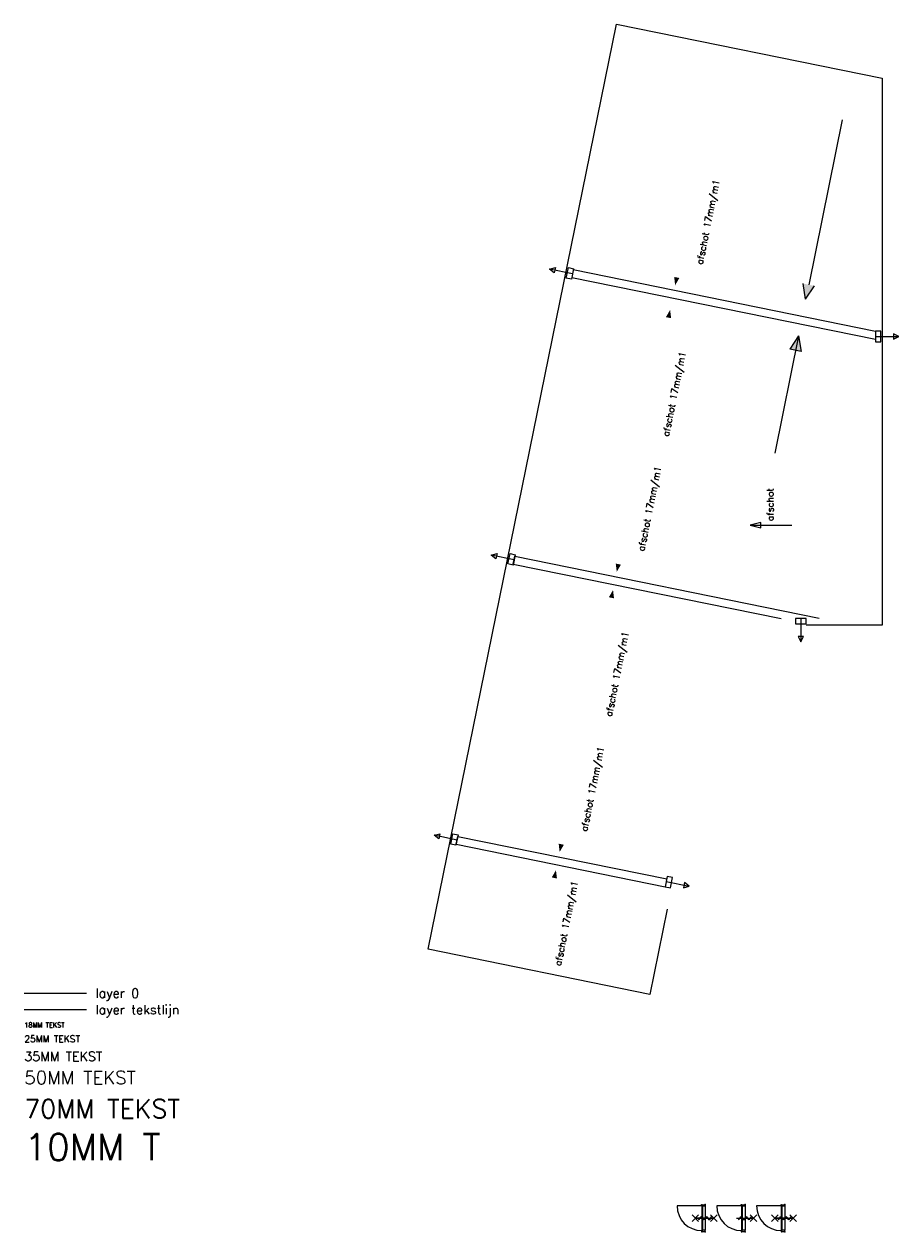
# Model space of a CAD drawing. Extents: x -101594 to 410648, y -2831 to 169921.
# Tile 29 of 31: x 25626 to 58657, y 124299 to 169921. Entities that reach past the tile are written whole.
import ezdxf
from ezdxf.enums import TextEntityAlignment as Align

# ---------------------------------------------------------------- set-up
doc = ezdxf.new("R2010")
doc.units = 0
doc.header["$LTSCALE"] = 50
doc.header["$MEASUREMENT"] = 0
doc.header["$PDSIZE"] = -1
doc.layers.get('0').update_dxf_attribs({"linetype": 'CONTINUOUS'})
for name, color, linetype in [('A--01A1_ACEER', 1, 'CONTINUOUS'), ('A--L27-A2-_DAKEN', 2, 'CONTINUOUS'), ('A--L27A1_DAKEN', 1, 'CONTINUOUS'), ('A--L27A4_DAKEN', 4, 'CONTINUOUS'), ('A--L32--', 7, 'CONTINUOUS'), ('A--L32--_F-23-', 2, 'CONTINUOUS'), ('A--L32--_F123-', 1, 'CONTINUOUS'), ('A--L65--', 7, 'CONTINUOUS'), ('A--L65--_F-23-', 7, 'CONTINUOUS'), ('A--L65--_F123-', 7, 'CONTINUOUS'), ('A--T01A---_TEKSTLIJN', 1, 'CONTINUOUS'), ('A--T01A-10_TEKST', 6, 'CONTINUOUS'), ('A--T01A-18_TEKST', 1, 'CONTINUOUS'), ('A--T01A-25_TEKST', 2, 'CONTINUOUS'), ('A--T01A-35_TEKST', 3, 'CONTINUOUS'), ('A--T01A-50_TEKST', 4, 'CONTINUOUS'), ('A--T01A-70_TEKST', 5, 'CONTINUOUS'), ('X--LR---_CP', 7, 'CONTINUOUS')]:
    doc.layers.add(name, color=color, linetype=linetype)
doc.styles.add('HIEMSTRA', font='romans.shx')

# ---------------------------------------------------------------- blocks, each defined once
blk = doc.blocks.new('Q0340081')
at = {"layer": 'A--L32--_F123-', "color": 2, "linetype": 'Continuous'}
blk.add_lwpolyline([(0, 0), (0, -40), (926.12, -40), (923.12, 0), (0, 0)], close=True, dxfattribs=at)
at = {"layer": 'A--L32--_F123-', "color": 1, "linetype": 'Continuous'}
blk.add_lwpolyline([(0, -40), (0, -970, 0.41421356), (930, -40)], format="xyb", dxfattribs=at)
blk = doc.blocks.new('DR_930')
at = {"layer": 'A--L32--_F-23-'}
for points in [[(0, -9), (0, 0), (67, 0), (67, -93.75), (52, -93.75), (52, -139), (0, -139), (0, -121), (12, -121), (12, -9), (0, -9)], [(1032, -9), (1032, 0), (965, 0), (965, -93.75), (980, -93.75), (980, -139), (1032, -139), (1032, -121), (1020, -121), (1020, -9), (1032, -9)]]:
    blk.add_lwpolyline(points, close=True, dxfattribs=at)
at = {"layer": 'A--L32--_F123-', "color": 1}
blk.add_line((67, 0), (965, 0), dxfattribs=at)
at = {"layer": 'X--LR---_CP', "linetype": 'Continuous'}
blk.add_point((0, 0), dxfattribs=at)
blk.add_point((0, 0), dxfattribs=at)
at = {"layer": 'X--LR---_CP', "color": 1, "linetype": 'Continuous'}
blk.add_point((1032, 0), dxfattribs=at)
blk.add_point((1032, 0), dxfattribs=at)
blk.add_point((1032, 0), dxfattribs=at)
at = {"layer": 'A--L32--', "linetype": 'Continuous'}
blk.add_blockref('Q0340081', (54, -95.57), dxfattribs=at)
blk = doc.blocks.new('S060204-')
at = {"layer": 'A--L65--_F-23-', "color": 255}
blk.add_circle((0, 0), 0.0123, dxfattribs=at)
at = {"layer": 'A--L65--_F123-', "color": 1, "linetype": 'Continuous'}
for points in [[(-1.25, 6.25), (1.25, 3.75)], [(1.25, 6.25), (-1.25, 3.75)], [(0, 0), (0, 5)]]:
    blk.add_lwpolyline(points, dxfattribs=at)
blk = doc.blocks.new('S060205A')
at = {"layer": 'A--L65--_F-23-', "color": 255}
blk.add_circle((0, -0.0123), 0.0123, dxfattribs=at)
at = {"layer": 'A--L65--_F123-', "color": 1, "linetype": 'Continuous'}
for points in [[(-0.5, 5.7377, 0.41), (0, 5.2377)], [(0, 4.2377, 1), (0, 5.2377)], [(0, 4.2377, 1), (0, 3.2377)], [(0, 2.2377, 1), (0, 1.2377)], [(0, 2.2377, 1), (0, 3.2377)], [(0.5, 0.7377, 0.41), (0, 1.2377)]]:
    blk.add_lwpolyline(points, format="xyb", dxfattribs=at)
blk.add_lwpolyline([(0, -0.0123), (0, 6.2377)], dxfattribs=at)
at = {"layer": 'A--L65--', "xscale": -1}
blk.add_blockref('S060204-', (0, 1.4877), dxfattribs=at)
blk.add_blockref('S060204-', (0, 1.4877), dxfattribs=at)
at = {"layer": 'A--L65--', "rotation": 180}
blk.add_blockref('S060204-', (0, 4.4877), dxfattribs=at)
blk.add_blockref('S060204-', (0, 4.4877), dxfattribs=at)
blk = doc.blocks.new('S060205B')
at = {"layer": 'A--L65--_F-23-', "color": 255}
blk.add_circle((0, 0), 0.0123, dxfattribs=at)
at = {"layer": 'A--L65--_F123-', "color": 1, "linetype": 'Continuous'}
for points in [[(-0.5, 5.75, 0.41), (0, 5.25)], [(0, 4.25, 1), (0, 5.25)], [(0, 4.25, 1), (0, 3.25)], [(0, 2.25, 1), (0, 1.25)], [(0, 2.25, 1), (0, 3.25)], [(0.5, 0.75, 0.41), (0, 1.25)]]:
    blk.add_lwpolyline(points, format="xyb", dxfattribs=at)
blk.add_lwpolyline([(0, 0), (0, 6.25)], dxfattribs=at)
at = {"layer": 'A--L65--', "xscale": -1}
blk.add_blockref('S060204-', (0, 1.5), dxfattribs=at)
blk.add_blockref('S060204-', (0, 1.5), dxfattribs=at)

msp = doc.modelspace()

# ---------------------------------------------------------------- hatches: boundary and pattern name
at = {"layer": 'A--01A1_ACEER'}
for points in [[(55466.1, 160032.9), (55038.9, 160121.3), (55138.5, 159526.1)], [(54546.1, 157640.7), (54973.8, 157554.9), (54870.6, 158149.4)]]:
    msp.add_hatch(color=256, dxfattribs=at).paths.add_polyline_path(points)

# ---------------------------------------------------------------- linework, layer by layer
msp.add_line((25626.1, 133318.7), (27974.5, 133318.7))
for p, q in [((44096.6, 149525.9), (44156.5, 149819.8)), ((41940.9, 138943.2), (42000.8, 139237.1))]:
    msp.add_line(p, q, dxfattribs=at)
at = {"layer": 'A--L27-A2-_DAKEN'}
for p, q in [((46330.6, 160486.1), (45469.5, 160667.6)), ((57777.2, 158122.2), (58657.2, 158122.2)), ((44129.2, 149682.4), (43268.1, 149863.9)), ((54956, 147465.2), (54956, 146585.1)), ((41973.5, 139099.7), (41112.4, 139281.2)), ((49873.4, 137531.4), (50735.1, 137353))]:
    msp.add_line(p, q, dxfattribs=at)
for points in [[(45469.5, 160667.6), (45469.5, 160667.6), (45685.8, 160724.2), (45644.6, 160528.5)], [(46093.7, 160331.6), (46176.2, 160723), (46371.9, 160681.8), (46289.4, 160290.4)], [(57977.2, 157922.2), (57977.2, 158322.2), (57777.2, 158322.2), (57777.2, 157922.2)], [(58657.2, 158122.2), (58657.2, 158122.2), (58457.2, 158222.2), (58457.2, 158022.2)], [(43268.1, 149863.9), (43268.1, 149863.9), (43484.4, 149920.5), (43443.2, 149724.8)], [(43892.3, 149527.9), (43974.8, 149919.3), (44170.5, 149878.1), (44088, 149486.7)], [(54756, 147265.2), (55156, 147265.2), (55156, 147465.2), (54756, 147465.2)], [(54956, 146585.1), (54956, 146585.1), (55056, 146785.1), (54856, 146785.1)], [(41112.4, 139281.2), (41112.4, 139281.2), (41328.7, 139337.8), (41287.5, 139142.1)], [(41736.6, 138945.3), (41819.1, 139336.7), (42014.8, 139295.4), (41932.3, 138904)], [(50028.7, 137295), (50109.8, 137686.7), (49914, 137727.3), (49832.8, 137335.6)], [(50735.1, 137353), (50735.1, 137353), (50559.6, 137491.4), (50519, 137295.6)]]:
    msp.add_lwpolyline(points, close=True, dxfattribs=at)
at = {"layer": 'A--L27A1_DAKEN'}
for p, q in [((55266.4, 160074.2), (56535.3, 166301.2)), ((46362.1, 160647.5), (57777.8, 158322.1)), ((46302.2, 160353.5), (57777.8, 158015.9)), ((55138.5, 159526.1), (55038.9, 160121.3)), ((55138.5, 159526.1), (55466.1, 160032.9)), ((53983.1, 153716.1), (54881.6, 158149)), ((54870.6, 158149.4), (54546.1, 157640.7)), ((54870.6, 158149.4), (54973.8, 157554.9)), ((54973.8, 157554.9), (54546.1, 157640.7)), ((53042, 150998.3), (54619.3, 150998.3)), ((44156.5, 149819.8), (55646.3, 147479.3)), ((44096.6, 149525.9), (54212.8, 147465.2)), ((42000.8, 139237.1), (49892.7, 137629.5)), ((41940.9, 138943.2), (49832.8, 137335.6))]:
    msp.add_line(p, q, dxfattribs=at)
for points in [[(51878.7, 168251.9, 0, 0, 0), (50210.2, 160058.2, 0, 200, 0), (50270, 160352.2, 0, 0, 0)], [(49032.2, 154277, 0, 0, 0), (50019.9, 159127.5, 0, 200, 0), (49960.1, 158833.5, 0, 0, 0)], [(48992.3, 154081, 0, 0, 0), (48004.6, 149230.6, 0, 200, 0), (48064.4, 149524.5, 0, 0, 0)], [(46876.5, 143694.3, 0, 0, 0), (47864.2, 148544.8, 0, 200, 0), (47804.3, 148250.8, 0, 0, 0)], [(46836.6, 143498.4, 0, 0, 0), (45848.9, 138647.9, 0, 200, 0), (45908.7, 138941.9, 0, 0, 0)], [(45054.8, 134777.7, 0, 0, 0), (45708.5, 137962.1, 0, 200, 0), (45648.6, 137668.2, 0, 0, 0)]]:
    msp.add_lwpolyline(points, format="xyseb", dxfattribs=at)
msp.add_lwpolyline([(53442.5, 151096.6), (53042, 150998.3), (53042, 150998.3), (53441.6, 150896.6)], close=True, dxfattribs=at)
at = {"layer": 'A--L27A4_DAKEN', "color": 5}
msp.add_lwpolyline([(49914.4, 136483.5), (49258.9, 133265.5), (40877, 134972.9), (47996, 169921), (58027.2, 167877.6), (58027.1, 147215.2), (55156, 147215.2)], dxfattribs=at)
at = {"layer": 'A--T01A---_TEKSTLIJN'}
msp.add_line((25626.1, 132697.4), (27974.5, 132697.4), dxfattribs=at)

# ---------------------------------------------------------------- block references
at = {"layer": 'A--L32--', "linetype": 'Continuous', "rotation": 270}
for p in [(51348.2, 125331.1), (52848.2, 125331.1), (54348.2, 125331.1)]:
    msp.add_blockref('DR_930', p, dxfattribs=at)
at = {"layer": 'A--L65--', "xscale": 100, "yscale": 100, "zscale": 2}
for name, p, rotation in [('S060205A', (51023.2, 124813.2), 270.1699060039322), ('S060205B', (52523.2, 124813.2), 270.1699060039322), ('S060205A', (54023.2, 124813.2), 270)]:
    msp.add_blockref(name, p, dxfattribs=dict(at, rotation=rotation))

# ---------------------------------------------------------------- texts
at = {"layer": 'A--T01A-10_TEKST', "style": 'HIEMSTRA'}
msp.add_text('10MM T', height=1000, dxfattribs=at).set_placement((25634.5, 127002))
at = {"layer": 'A--T01A-18_TEKST', "style": 'HIEMSTRA'}
msp.add_text('18MM TEKST', height=180, dxfattribs=at).set_placement((25634.5, 132022.7))
at = {"layer": 'A--T01A-25_TEKST', "style": 'HIEMSTRA'}
for p in [(51895.4, 164016.1), (49689.8, 153188.4), (47534.1, 142605.7)]:
    msp.add_text('afschot 17mm/m1', height=250, rotation=78.48629, dxfattribs=at).set_placement(p, align=Align.RIGHT)
for s, rotation, p in [('afschot 17mm/m1', 78.48629, (49968.7, 154333.5)), ('afschot', 90, (53921.8, 151151.5)), ('afschot 17mm/m1', 78.48629, (47813, 143750.9)), ('afschot 17mm/m1', 78.48629, (45894.1, 134330.8))]:
    msp.add_text(s, height=250, rotation=rotation, dxfattribs=at).set_placement(p)
msp.add_text('25MM TEKST', height=250, dxfattribs=at).set_placement((25634.5, 131464.3))
at = {"layer": 'A--T01A-35_TEKST', "style": 'HIEMSTRA'}
for s, p in [('layer 0', (28319.9, 133139.2)), ('layer tekstlijn', (28319.9, 132517.9)), ('35MM TEKST', (25634.5, 130752.8))]:
    msp.add_text(s, height=350, dxfattribs=at).set_placement(p)
at = {"layer": 'A--T01A-50_TEKST', "style": 'HIEMSTRA'}
msp.add_text('50MM TEKST', height=500, dxfattribs=at).set_placement((25634.5, 129874))
at = {"layer": 'A--T01A-70_TEKST', "style": 'HIEMSTRA'}
msp.add_text('70MM TEKST', height=700, dxfattribs=at).set_placement((25634.5, 128597.5))

doc.saveas('drawing.dxf')
